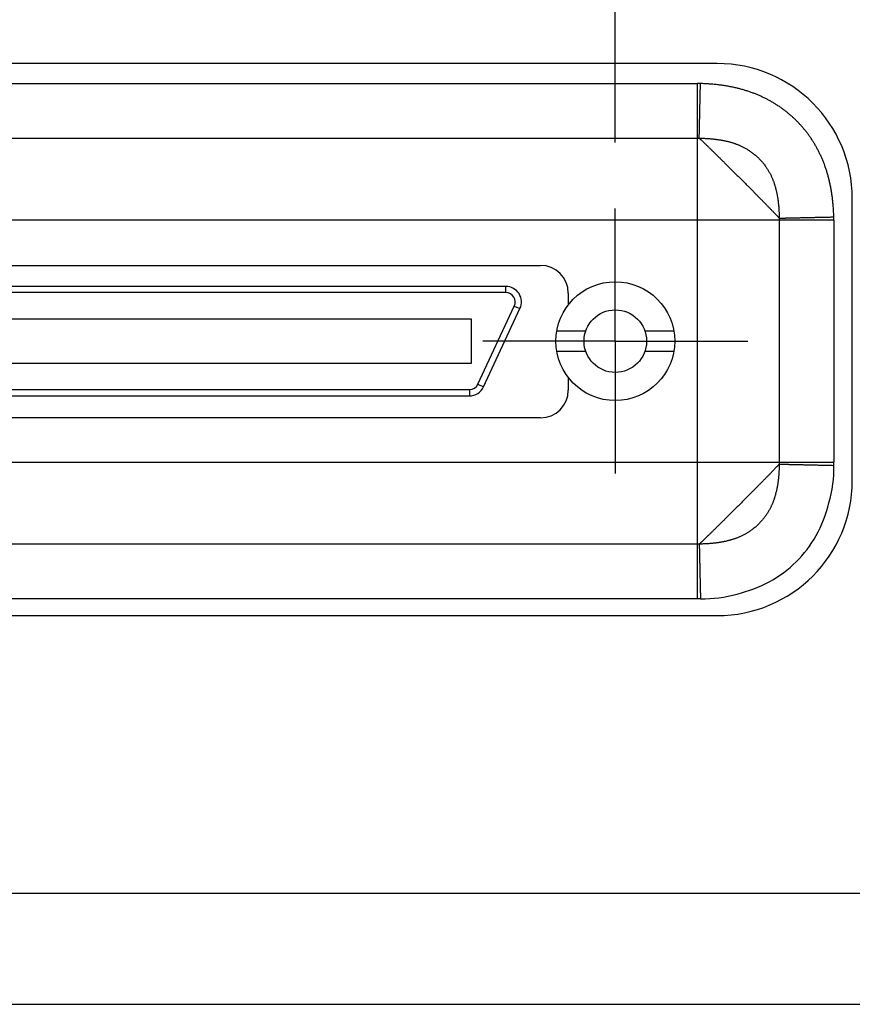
# Model space of a CAD drawing. Header units: inches. Extents: x 0 to 34, y 0 to 22.
# Tile 6 of 23: x 12.251 to 13.037, y 5.699 to 6.629. Entities that reach past the tile are written whole.
import ezdxf

# ---------------------------------------------------------------- set-up
doc = ezdxf.new("R2010")
doc.units = ezdxf.units.IN
doc.header["$LTSCALE"] = 1.87
doc.header["$MEASUREMENT"] = 0
doc.linetypes.add('CENTER', pattern=[0.6, 0.375, -0.075, 0.075, -0.075])
doc.layers.get('0').update_dxf_attribs({"linetype": 'CONTINUOUS'})
doc.layers.add('DEFAULT_1', color=7, linetype='CENTER')
doc.layers.add('DIMENSIONS', color=7, linetype='CONTINUOUS')
doc.styles.get("Standard").update_dxf_attribs({"font": 'txt', "width": 0.8})
doc.dimstyles.new('DIMSTYLE_2', dxfattribs={"dimtxt": 0.125, "dimasz": 0.18, "dimexe": 0.18, "dimexo": 0.0625, "dimgap": 0.09, "dimtad": 0, "dimtih": 1, "dimtoh": 1, "dimdec": 3, "dimlfac": 1.333333, "dimzin": 4, "dimdsep": 46, "dimtxsty": 'STANDARD', "dimblk": '_FILLED', "dimblk1": '_FILLED', "dimblk2": '_FILLED', "dimcen": 0.09, "dimadec": 0, "dimazin": 0, "dimtp": 0.01, "dimtm": 0.01, "dimtfac": 1, "dimtdec": 3, "dimtofl": 0, "dimtmove": 0, "dimatfit": 3, "dimldrblk": '_FILLED', "dimfxl": 1, "dimtolj": 1, "dimtzin": 4, "dimarcsym": 0})

# ---------------------------------------------------------------- blocks, each defined once
blk = doc.blocks.new('*D17')
at = {"layer": 'DIMENSIONS', "color": 2, "linetype": 'CONTINUOUS'}
blk.add_line((12.81327, 6.51281), (12.81327, 7.68408), dxfattribs=at)
at = {"layer": 'DIMENSIONS', "color": 2, "linetype": 'CONTINUOUS', "width": 0.8}
for s, p in [(']', (12.87577, 9.07158)), ('172.01', (12.87577, 8.47158)), ('[', (12.87577, 8.37158)), ('6.772', (12.87577, 7.74658))]:
    blk.add_text(s, height=0.125, rotation=90, dxfattribs=at).set_placement(p)
blk = doc.blocks.new('_FILLED')
at = {"color": 0, "linetype": 'BYBLOCK'}
blk.add_solid([(0, 0), (-1, 0.1736), (-1, -0.1736)], dxfattribs=at)

msp = doc.modelspace()

# ---------------------------------------------------------------- linework, layer by layer
at = {"color": 7, "linetype": 'CONTINUOUS'}
for p, q in [((12.90956, 6.58736), (11.60381, 6.58736)), ((13.03706, 6.19361), (13.03706, 6.45986)), ((11.77068, 6.39677), (12.74268, 6.39677)), ((12.70993, 6.37691), (11.80343, 6.37691)), ((12.70993, 6.371), (11.80343, 6.371)), ((12.76893, 6.37052), (12.76893, 6.36048)), ((12.76893, 6.36048), (12.76963, 6.36048)), ((12.68353, 6.28458), (12.71796, 6.3584)), ((12.68889, 6.28209), (12.72331, 6.3559)), ((12.67745, 6.3459), (11.83591, 6.3459)), ((12.67745, 6.30457), (12.67745, 6.3459)), ((12.758, 6.33483), (12.78535, 6.33483)), ((12.8412, 6.33483), (12.86855, 6.33483)), ((12.758, 6.31564), (12.78535, 6.31564)), ((12.8412, 6.31564), (12.86855, 6.31564)), ((11.83591, 6.30457), (12.67745, 6.30457)), ((12.76963, 6.28998), (12.76893, 6.28998)), ((12.76893, 6.28998), (12.76893, 6.27902)), ((11.83785, 6.27947), (12.67551, 6.27947)), ((11.83785, 6.27356), (12.67551, 6.27356)), ((12.74268, 6.25277), (11.77068, 6.25277)), ((11.60381, 6.06611), (12.90956, 6.06611)), ((7.79418, 5.80408), (16.71918, 5.80408)), ((7.76418, 5.69908), (16.74918, 5.69908))]:
    msp.add_line(p, q, dxfattribs=at)
at = {"color": 9, "linetype": 'CONTINUOUS'}
for p, q in [((11.62255, 6.56843), (12.89081, 6.56843)), ((12.89081, 6.08204), (12.89081, 6.56843)), ((11.62256, 6.5169), (12.89081, 6.5169)), ((11.49373, 6.43961), (13.01963, 6.43961)), ((12.9681, 6.43961), (12.9681, 6.21086)), ((13.01963, 6.4396), (13.01963, 6.21087)), ((12.70993, 6.371), (12.70993, 6.37691)), ((12.71796, 6.3584), (12.72331, 6.3559)), ((12.68353, 6.28458), (12.68889, 6.28209)), ((12.67551, 6.27947), (12.67551, 6.27356)), ((11.49373, 6.21086), (13.01963, 6.21086)), ((12.89081, 6.13357), (11.62256, 6.13357)), ((12.89081, 6.08204), (11.62257, 6.08204))]:
    msp.add_line(p, q, dxfattribs=at)
at = {"color": 7, "linetype": 'CONTINUOUS'}
for radius in [0.0561, 0.02953]:
    msp.add_circle((12.81327, 6.32523), radius, dxfattribs=at)
for centre, radius, start, end in [((12.90956, 6.45986), 0.1275, 0, 90), ((12.74268, 6.37052), 0.02625, 0, 90), ((12.70993, 6.36214), 0.01476, 335, 90), ((12.70993, 6.36214), 0.00886, 335, 90), ((12.67551, 6.28833), 0.00886, 270, 335), ((12.67551, 6.28833), 0.01476, 270, 335), ((12.74268, 6.27902), 0.02625, 270, 360), ((12.90956, 6.19361), 0.1275, 270, 360)]:
    msp.add_arc(centre, radius, start, end, dxfattribs=at)
at = {"color": 9, "linetype": 'CONTINUOUS'}
for points, knots in [([(12.89372, 6.5684), (12.89339, 6.56841), (12.89274, 6.56842), (12.89178, 6.56843), (12.89113, 6.56843), (12.89081, 6.56843)], [0, 0, 0, 0, 0.336165, 0.668741, 1, 1, 1, 1]), ([(12.89254, 6.51689), (12.89254, 6.51701), (12.89255, 6.51727), (12.89256, 6.5177), (12.89257, 6.51818), (12.89258, 6.51871), (12.89259, 6.51931), (12.89261, 6.51996), (12.89262, 6.52066), (12.89264, 6.52142), (12.89266, 6.52223), (12.89268, 6.5231), (12.8927, 6.52401), (12.89272, 6.52498), (12.89274, 6.52599), (12.89277, 6.52706), (12.89279, 6.52816), (12.89282, 6.52932), (12.89284, 6.53052), (12.89287, 6.53176), (12.8929, 6.53304), (12.89293, 6.53436), (12.89296, 6.53573), (12.89299, 6.53712), (12.89303, 6.53856), (12.89306, 6.54002), (12.89309, 6.54152), (12.89313, 6.54305), (12.89316, 6.54461), (12.8932, 6.5462), (12.89323, 6.54781), (12.89327, 6.54944), (12.89331, 6.55109), (12.89334, 6.55277), (12.89338, 6.55446), (12.89342, 6.55617), (12.89346, 6.55789), (12.8935, 6.55962), (12.89354, 6.56137), (12.89358, 6.56312), (12.89362, 6.56488), (12.89366, 6.56664), (12.89368, 6.56781), (12.8937, 6.5684)], [0, 0, 0, 0, 0.007102, 0.015338, 0.024687, 0.035139, 0.046682, 0.059303, 0.072988, 0.087721, 0.103485, 0.120261, 0.138031, 0.156774, 0.17647, 0.197096, 0.218631, 0.241049, 0.264325, 0.28843, 0.313339, 0.339024, 0.365457, 0.392607, 0.420445, 0.448936, 0.478049, 0.50775, 0.538009, 0.568791, 0.600061, 0.631783, 0.66392, 0.696436, 0.729293, 0.762457, 0.795891, 0.829557, 0.863415, 0.897427, 0.931551, 0.96575, 1, 1, 1, 1]), ([(13.01959, 6.4426), (13.01956, 6.44403), (13.01946, 6.44691), (13.0192, 6.45121), (13.01884, 6.45548), (13.01838, 6.45968), (13.01783, 6.46378), (13.0172, 6.46776), (13.01648, 6.47161), (13.01568, 6.47532), (13.01482, 6.4789), (13.01389, 6.48235), (13.01289, 6.4857), (13.01183, 6.48895), (13.01069, 6.49212), (13.00949, 6.49521), (13.00822, 6.49823), (13.00688, 6.50119), (13.00546, 6.50409), (13.00398, 6.50693), (13.00243, 6.50971), (13.00082, 6.51243), (12.99913, 6.5151), (12.99738, 6.51771), (12.99556, 6.52027), (12.99367, 6.52276), (12.99172, 6.5252), (12.9897, 6.52758), (12.98763, 6.5299), (12.98549, 6.53216), (12.9833, 6.53435), (12.98104, 6.53649), (12.97872, 6.53856), (12.97634, 6.54057), (12.9739, 6.54252), (12.9714, 6.5444), (12.96884, 6.54622), (12.96623, 6.54797), (12.96357, 6.54965), (12.96084, 6.55127), (12.95806, 6.55282), (12.95521, 6.5543), (12.9523, 6.55571), (12.94934, 6.55705), (12.94631, 6.55832), (12.94322, 6.55952), (12.94005, 6.56066), (12.93679, 6.56172), (12.93344, 6.56272), (12.92997, 6.56365), (12.92637, 6.56451), (12.92264, 6.56531), (12.91878, 6.56603), (12.91479, 6.56666), (12.91069, 6.56721), (12.9065, 6.56766), (12.90226, 6.56802), (12.89799, 6.56827), (12.89514, 6.56837), (12.89372, 6.5684)], [0, 0, 0, 0, 0.021558, 0.043268, 0.064798, 0.086025, 0.106817, 0.127046, 0.146644, 0.165645, 0.184084, 0.202009, 0.219495, 0.236622, 0.253463, 0.270068, 0.286485, 0.302759, 0.318914, 0.334963, 0.350919, 0.366795, 0.382607, 0.398371, 0.414099, 0.429794, 0.445453, 0.461075, 0.476667, 0.492241, 0.50781, 0.523385, 0.538976, 0.554593, 0.570242, 0.585923, 0.601635, 0.617378, 0.633172, 0.649042, 0.665015, 0.681102, 0.697303, 0.713614, 0.730049, 0.746661, 0.763509, 0.780655, 0.798178, 0.816164, 0.834692, 0.853793, 0.873477, 0.893756, 0.914551, 0.935719, 0.957119, 0.978611, 1, 1, 1, 1]), ([(12.89081, 6.5169), (12.891, 6.5169), (12.89138, 6.5169), (12.89196, 6.5169), (12.89235, 6.51689), (12.89254, 6.51688)], [0, 0, 0, 0, 0.333019, 0.665618, 1, 1, 1, 1]), ([(12.89254, 6.51689), (12.8932, 6.51688), (12.89446, 6.51685), (12.89628, 6.51678), (12.89797, 6.51671), (12.89954, 6.51662), (12.90101, 6.51652), (12.9024, 6.51642), (12.90373, 6.51631), (12.90502, 6.51619), (12.90627, 6.51605), (12.9075, 6.51592), (12.90871, 6.51577), (12.9099, 6.51561), (12.91105, 6.51544), (12.91219, 6.51527), (12.9133, 6.51508), (12.91441, 6.51489), (12.91552, 6.51467), (12.91666, 6.51444), (12.91782, 6.51419), (12.919, 6.51392), (12.92017, 6.51362), (12.92133, 6.51332), (12.92246, 6.513), (12.92357, 6.51267), (12.92466, 6.51232), (12.92576, 6.51196), (12.92687, 6.51157), (12.92801, 6.51114), (12.92918, 6.51067), (12.93038, 6.51017), (12.93159, 6.50963), (12.93281, 6.50906), (12.93404, 6.50845), (12.93528, 6.5078), (12.93654, 6.5071), (12.93781, 6.50635), (12.93909, 6.50555), (12.94038, 6.5047), (12.94167, 6.50381), (12.94295, 6.50286), (12.94423, 6.50186), (12.94552, 6.50079), (12.94679, 6.49967), (12.94805, 6.4985), (12.94928, 6.49728), (12.95046, 6.49604), (12.9516, 6.49477), (12.95269, 6.49349), (12.95372, 6.49219), (12.95469, 6.4909), (12.95561, 6.48961), (12.95647, 6.48833), (12.95728, 6.48706), (12.95803, 6.48581), (12.95872, 6.48458), (12.95938, 6.48336), (12.96, 6.48214), (12.96059, 6.48093), (12.96114, 6.47971), (12.96166, 6.4785), (12.96215, 6.47731), (12.9626, 6.47614), (12.96301, 6.47501), (12.96338, 6.47391), (12.96373, 6.47283), (12.96407, 6.47173), (12.96439, 6.47061), (12.9647, 6.46946), (12.965, 6.46829), (12.96528, 6.4671), (12.96555, 6.46592), (12.96579, 6.46476), (12.96601, 6.46362), (12.96622, 6.46249), (12.96641, 6.46136), (12.96659, 6.46022), (12.96676, 6.45906), (12.96692, 6.45788), (12.96707, 6.45666), (12.96722, 6.45542), (12.96735, 6.45415), (12.96748, 6.45283), (12.96759, 6.45147), (12.9677, 6.45005), (12.9678, 6.44855), (12.96789, 6.44694), (12.96797, 6.44522), (12.96804, 6.44335), (12.96807, 6.44204), (12.96808, 6.44137)], [0, 0, 0, 0, 0.016133, 0.031002, 0.044768, 0.05758, 0.069592, 0.080957, 0.091831, 0.102353, 0.112635, 0.122773, 0.132769, 0.142567, 0.152123, 0.161474, 0.170688, 0.179846, 0.189078, 0.198533, 0.208294, 0.218232, 0.228167, 0.237966, 0.247601, 0.257055, 0.266397, 0.275781, 0.285368, 0.295313, 0.305651, 0.3163, 0.327171, 0.338198, 0.349413, 0.360872, 0.372624, 0.384684, 0.39706, 0.409717, 0.422562, 0.435565, 0.44885, 0.462509, 0.476456, 0.490566, 0.504717, 0.518808, 0.532773, 0.546549, 0.560073, 0.573313, 0.586275, 0.598942, 0.611245, 0.623126, 0.634659, 0.645963, 0.657138, 0.6682, 0.679142, 0.689943, 0.700519, 0.710767, 0.720592, 0.730037, 0.7393, 0.748585, 0.758094, 0.767873, 0.777828, 0.787854, 0.797812, 0.807555, 0.817016, 0.826328, 0.835652, 0.845093, 0.854684, 0.864455, 0.874434, 0.88465, 0.895133, 0.905926, 0.917082, 0.928692, 0.940934, 0.953998, 0.968073, 0.983348, 1, 1, 1, 1]), ([(12.89254, 6.51688), (12.89267, 6.51676), (12.89295, 6.51651), (12.89338, 6.5161), (12.89386, 6.51565), (12.89438, 6.51516), (12.89494, 6.51463), (12.89553, 6.51407), (12.89617, 6.51346), (12.89684, 6.51282), (12.89755, 6.51214), (12.89829, 6.51142), (12.89907, 6.51067), (12.89987, 6.50989), (12.90071, 6.50908), (12.90158, 6.50823), (12.90248, 6.50735), (12.90341, 6.50645), (12.90438, 6.50551), (12.90537, 6.50454), (12.90639, 6.50354), (12.90743, 6.50251), (12.9085, 6.50146), (12.9096, 6.50039), (12.91071, 6.49929), (12.91184, 6.49817), (12.91299, 6.49704), (12.91415, 6.49589), (12.91534, 6.49472), (12.91654, 6.49353), (12.91775, 6.49233), (12.91898, 6.49111), (12.92022, 6.48988), (12.92147, 6.48864), (12.92273, 6.48738), (12.924, 6.48612), (12.92528, 6.48484), (12.92657, 6.48356), (12.92786, 6.48227), (12.92915, 6.48099), (12.93044, 6.47969), (12.93173, 6.4784), (12.93302, 6.47711), (12.9343, 6.47583), (12.93558, 6.47455), (12.93684, 6.47328), (12.9381, 6.47202), (12.93934, 6.47077), (12.94058, 6.46952), (12.94181, 6.46828), (12.94303, 6.46705), (12.94423, 6.46584), (12.94542, 6.46464), (12.94657, 6.46348), (12.94768, 6.46236), (12.94875, 6.46127), (12.94978, 6.46023), (12.95079, 6.4592), (12.9518, 6.45818), (12.9528, 6.45716), (12.95381, 6.45613), (12.95482, 6.4551), (12.9558, 6.45409), (12.95677, 6.45311), (12.9577, 6.45215), (12.9586, 6.45122), (12.95947, 6.45033), (12.96031, 6.44947), (12.96111, 6.44864), (12.96188, 6.44785), (12.96262, 6.44709), (12.96332, 6.44636), (12.96399, 6.44566), (12.96463, 6.445), (12.96523, 6.44437), (12.9658, 6.44378), (12.96633, 6.44323), (12.96682, 6.44271), (12.96728, 6.44222), (12.96769, 6.44178), (12.96796, 6.44149), (12.96808, 6.44135)], [0, 0, 0, 0, 0.005003, 0.010577, 0.016702, 0.023368, 0.030562, 0.038275, 0.046495, 0.05521, 0.064405, 0.074067, 0.084175, 0.094707, 0.105648, 0.116996, 0.128756, 0.140933, 0.153525, 0.166514, 0.179881, 0.193602, 0.207654, 0.22201, 0.236642, 0.251525, 0.266641, 0.281986, 0.297555, 0.313344, 0.329343, 0.345536, 0.361906, 0.378435, 0.395105, 0.411899, 0.428799, 0.445785, 0.462837, 0.47993, 0.49704, 0.514143, 0.53121, 0.548211, 0.565116, 0.581899, 0.598562, 0.615117, 0.631572, 0.64793, 0.664143, 0.680153, 0.695902, 0.711304, 0.726155, 0.740315, 0.753972, 0.767382, 0.780754, 0.794248, 0.807802, 0.821255, 0.834492, 0.847428, 0.859984, 0.872091, 0.883741, 0.894947, 0.905723, 0.916078, 0.926008, 0.935501, 0.944551, 0.953151, 0.961293, 0.968966, 0.976163, 0.982873, 0.989085, 0.994787, 1, 1, 1, 1]), ([(12.96808, 6.44135), (12.9682, 6.44136), (12.96846, 6.44137), (12.96889, 6.44138), (12.96937, 6.44139), (12.96991, 6.4414), (12.9705, 6.44141), (12.97115, 6.44143), (12.97186, 6.44144), (12.97262, 6.44146), (12.97343, 6.44148), (12.97429, 6.4415), (12.97521, 6.44152), (12.97617, 6.44154), (12.97718, 6.44156), (12.97825, 6.44159), (12.97936, 6.44161), (12.98051, 6.44164), (12.98171, 6.44166), (12.98295, 6.44169), (12.98423, 6.44172), (12.98555, 6.44175), (12.98692, 6.44178), (12.98831, 6.44181), (12.98975, 6.44184), (12.99121, 6.44188), (12.99271, 6.44191), (12.99424, 6.44194), (12.9958, 6.44198), (12.99739, 6.44202), (12.999, 6.44205), (13.00063, 6.44209), (13.00229, 6.44213), (13.00396, 6.44216), (13.00566, 6.4422), (13.00737, 6.44224), (13.00909, 6.44228), (13.01082, 6.44232), (13.01257, 6.44236), (13.01432, 6.4424), (13.01607, 6.44243), (13.01783, 6.44247), (13.01901, 6.4425), (13.0196, 6.44251)], [0, 0, 0, 0, 0.007116, 0.015347, 0.024694, 0.035146, 0.04669, 0.059312, 0.072996, 0.087724, 0.10348, 0.120249, 0.138011, 0.156749, 0.17644, 0.197061, 0.21859, 0.241002, 0.264272, 0.288376, 0.313285, 0.338972, 0.365405, 0.392555, 0.420393, 0.448888, 0.478007, 0.507718, 0.537985, 0.568775, 0.600051, 0.631779, 0.663926, 0.696454, 0.729326, 0.762505, 0.795951, 0.829626, 0.86349, 0.897505, 0.93163, 0.965826, 1, 1, 1, 1]), ([(13.01963, 6.4396), (13.01963, 6.43993), (13.01963, 6.4406), (13.01961, 6.4416), (13.0196, 6.44226), (13.01959, 6.4426)], [0, 0, 0, 0, 0.335185, 0.663195, 1, 1, 1, 1]), ([(12.96808, 6.44135), (12.96808, 6.44116), (12.96809, 6.44077), (12.9681, 6.44019), (12.9681, 6.4398), (12.9681, 6.43961)], [0, 0, 0, 0, 0.33349, 0.666687, 1, 1, 1, 1]), ([(12.9681, 6.21086), (12.9681, 6.21067), (12.9681, 6.21028), (12.96809, 6.2097), (12.96808, 6.20931), (12.96808, 6.20912)], [0, 0, 0, 0, 0.333229, 0.666156, 1, 1, 1, 1]), ([(13.01959, 6.2079), (13.0196, 6.20823), (13.01961, 6.20889), (13.01963, 6.20988), (13.01963, 6.21054), (13.01963, 6.21087)], [0, 0, 0, 0, 0.335201, 0.666301, 1, 1, 1, 1]), ([(12.96808, 6.20912), (12.96796, 6.20898), (12.96769, 6.20869), (12.96728, 6.20825), (12.96682, 6.20776), (12.96633, 6.20724), (12.9658, 6.20669), (12.96523, 6.2061), (12.96463, 6.20547), (12.96399, 6.20481), (12.96332, 6.20411), (12.96261, 6.20338), (12.96188, 6.20262), (12.96111, 6.20182), (12.96031, 6.201), (12.95947, 6.20014), (12.9586, 6.19924), (12.9577, 6.19832), (12.95676, 6.19736), (12.9558, 6.19637), (12.95481, 6.19536), (12.95381, 6.19434), (12.9528, 6.19332), (12.9518, 6.19229), (12.95079, 6.19127), (12.94978, 6.19024), (12.94875, 6.18919), (12.94768, 6.18811), (12.94656, 6.18699), (12.94541, 6.18582), (12.94423, 6.18463), (12.94303, 6.18342), (12.94181, 6.18219), (12.94058, 6.18095), (12.93934, 6.1797), (12.93809, 6.17845), (12.93684, 6.17719), (12.93557, 6.17592), (12.9343, 6.17464), (12.93302, 6.17335), (12.93173, 6.17206), (12.93044, 6.17077), (12.92914, 6.16948), (12.92785, 6.16819), (12.92656, 6.16691), (12.92528, 6.16563), (12.924, 6.16435), (12.92273, 6.16309), (12.92147, 6.16183), (12.92022, 6.16059), (12.91898, 6.15936), (12.91775, 6.15814), (12.91653, 6.15694), (12.91534, 6.15575), (12.91415, 6.15458), (12.91299, 6.15343), (12.91184, 6.15229), (12.9107, 6.15117), (12.90959, 6.15008), (12.9085, 6.149), (12.90743, 6.14795), (12.90639, 6.14693), (12.90537, 6.14593), (12.90438, 6.14496), (12.90342, 6.14402), (12.90248, 6.14312), (12.90158, 6.14224), (12.90071, 6.14139), (12.89987, 6.14058), (12.89907, 6.1398), (12.89829, 6.13905), (12.89755, 6.13833), (12.89684, 6.13765), (12.89617, 6.13701), (12.89553, 6.1364), (12.89494, 6.13583), (12.89438, 6.13531), (12.89386, 6.13482), (12.89338, 6.13437), (12.89295, 6.13396), (12.89267, 6.13371), (12.89254, 6.13359)], [0, 0, 0, 0, 0.005217, 0.010921, 0.017137, 0.023851, 0.031052, 0.038729, 0.046874, 0.055474, 0.064522, 0.074013, 0.083941, 0.0943, 0.105086, 0.116306, 0.127969, 0.140085, 0.152642, 0.165571, 0.178792, 0.192216, 0.205737, 0.219214, 0.232597, 0.246032, 0.259715, 0.273893, 0.288749, 0.304149, 0.319893, 0.335897, 0.352106, 0.368462, 0.384917, 0.401472, 0.418137, 0.434921, 0.451826, 0.468826, 0.485892, 0.502993, 0.520102, 0.537194, 0.554245, 0.571232, 0.588134, 0.604929, 0.621599, 0.638124, 0.654486, 0.670671, 0.686668, 0.702463, 0.718046, 0.733406, 0.748536, 0.763423, 0.778051, 0.792396, 0.806433, 0.820137, 0.833486, 0.846463, 0.85905, 0.871231, 0.883001, 0.894362, 0.905311, 0.915846, 0.925951, 0.935606, 0.944796, 0.953509, 0.961729, 0.969442, 0.976637, 0.983302, 0.989428, 0.995, 1, 1, 1, 1]), ([(12.96808, 6.20911), (12.96807, 6.20843), (12.96804, 6.20713), (12.96797, 6.20526), (12.96789, 6.20353), (12.9678, 6.20192), (12.9677, 6.20042), (12.96759, 6.199), (12.96748, 6.19764), (12.96735, 6.19634), (12.96722, 6.19506), (12.96707, 6.19382), (12.96692, 6.1926), (12.96676, 6.19141), (12.96659, 6.19024), (12.96641, 6.18911), (12.96622, 6.18799), (12.96602, 6.18687), (12.9658, 6.18574), (12.96556, 6.18459), (12.96529, 6.1834), (12.96501, 6.18221), (12.9647, 6.18102), (12.96439, 6.17985), (12.96406, 6.17872), (12.96373, 6.17762), (12.96337, 6.17653), (12.963, 6.17544), (12.9626, 6.17433), (12.96216, 6.17318), (12.96168, 6.172), (12.96116, 6.17079), (12.96061, 6.16958), (12.96002, 6.16837), (12.9594, 6.16715), (12.95875, 6.16593), (12.95804, 6.16468), (12.95728, 6.16342), (12.95647, 6.16213), (12.95559, 6.16083), (12.95467, 6.15954), (12.9537, 6.15826), (12.95269, 6.15699), (12.95162, 6.15572), (12.95049, 6.15446), (12.94931, 6.15322), (12.94808, 6.152), (12.94682, 6.15083), (12.94553, 6.14969), (12.94423, 6.14861), (12.94293, 6.1476), (12.94163, 6.14664), (12.94035, 6.14574), (12.93907, 6.1449), (12.93781, 6.14412), (12.93657, 6.14339), (12.93533, 6.1427), (12.93409, 6.14205), (12.93286, 6.14143), (12.93163, 6.14085), (12.93041, 6.14031), (12.9292, 6.1398), (12.92801, 6.13933), (12.92685, 6.1389), (12.92573, 6.1385), (12.92463, 6.13813), (12.92354, 6.13779), (12.92245, 6.13747), (12.92133, 6.13715), (12.92019, 6.13685), (12.91902, 6.13656), (12.91785, 6.13629), (12.91669, 6.13603), (12.91554, 6.1358), (12.91442, 6.13559), (12.9133, 6.13539), (12.91218, 6.1352), (12.91105, 6.13503), (12.90989, 6.13486), (12.90871, 6.1347), (12.90751, 6.13456), (12.90628, 6.13442), (12.90502, 6.13429), (12.90373, 6.13416), (12.9024, 6.13405), (12.901, 6.13395), (12.89953, 6.13385), (12.89797, 6.13376), (12.89628, 6.13369), (12.89446, 6.13362), (12.8932, 6.13359), (12.89254, 6.13358)], [0, 0, 0, 0, 0.016617, 0.031895, 0.046002, 0.059102, 0.071363, 0.082953, 0.094042, 0.104767, 0.115218, 0.125473, 0.135537, 0.145378, 0.154975, 0.164376, 0.173651, 0.182886, 0.192229, 0.201849, 0.211829, 0.221985, 0.23207, 0.241934, 0.251563, 0.260967, 0.270254, 0.279612, 0.289233, 0.299295, 0.309789, 0.320575, 0.331507, 0.342499, 0.35362, 0.364967, 0.376628, 0.388677, 0.401176, 0.41404, 0.427054, 0.440143, 0.453447, 0.467055, 0.480911, 0.494941, 0.509075, 0.523226, 0.537287, 0.551149, 0.564704, 0.577899, 0.590719, 0.603171, 0.61529, 0.627112, 0.638694, 0.650099, 0.661369, 0.672492, 0.683441, 0.694184, 0.704659, 0.714799, 0.724547, 0.733965, 0.743229, 0.752519, 0.762006, 0.771712, 0.781548, 0.791416, 0.801204, 0.810789, 0.820129, 0.82935, 0.838606, 0.847993, 0.857537, 0.867255, 0.877162, 0.887272, 0.897601, 0.908197, 0.919137, 0.93052, 0.942512, 0.955285, 0.969011, 0.983862, 1, 1, 1, 1]), ([(12.89372, 6.08207), (12.90532, 6.0816), (12.92803, 6.08525), (12.95934, 6.09654), (12.98509, 6.11589), (13.00469, 6.14148), (13.01622, 6.17297), (13.0203, 6.196), (13.01959, 6.2079)], [0, 0, 0, 0, 0.175136, 0.341494, 0.497775, 0.654017, 0.820236, 1, 1, 1, 1]), ([(12.96808, 6.20911), (12.9682, 6.20911), (12.96847, 6.20911), (12.96889, 6.20909), (12.96937, 6.20908), (12.96991, 6.20907), (12.9705, 6.20906), (12.97115, 6.20904), (12.97186, 6.20903), (12.97262, 6.20901), (12.97343, 6.20899), (12.97429, 6.20897), (12.9752, 6.20895), (12.97617, 6.20893), (12.97718, 6.2089), (12.97825, 6.20888), (12.97935, 6.20885), (12.98051, 6.20882), (12.98171, 6.2088), (12.98295, 6.20877), (12.98423, 6.20874), (12.98555, 6.20871), (12.98691, 6.20868), (12.98831, 6.20865), (12.98975, 6.20861), (12.99121, 6.20858), (12.99271, 6.20854), (12.99424, 6.20851), (12.9958, 6.20847), (12.99739, 6.20844), (12.999, 6.2084), (13.00063, 6.20836), (13.00229, 6.20832), (13.00396, 6.20829), (13.00565, 6.20825), (13.00736, 6.20821), (13.00908, 6.20817), (13.01082, 6.20813), (13.01256, 6.20809), (13.01431, 6.20805), (13.01607, 6.20801), (13.01783, 6.20797), (13.01901, 6.20794), (13.0196, 6.20793)], [0, 0, 0, 0, 0.0071, 0.015329, 0.024673, 0.035121, 0.046661, 0.05928, 0.07296, 0.087686, 0.103441, 0.120208, 0.137968, 0.156703, 0.176391, 0.19701, 0.218538, 0.24095, 0.26422, 0.288321, 0.313227, 0.33891, 0.365341, 0.392492, 0.420329, 0.448822, 0.477937, 0.507642, 0.537905, 0.568691, 0.599966, 0.631694, 0.663838, 0.69636, 0.729225, 0.762397, 0.795839, 0.829513, 0.86338, 0.8974, 0.931533, 0.96574, 1, 1, 1, 1]), ([(12.89254, 6.13359), (12.89235, 6.13358), (12.89196, 6.13357), (12.89138, 6.13357), (12.891, 6.13357), (12.89081, 6.13357)], [0, 0, 0, 0, 0.3337, 0.666875, 1, 1, 1, 1]), ([(12.89254, 6.13359), (12.89255, 6.13346), (12.89255, 6.1332), (12.89256, 6.13277), (12.89257, 6.13229), (12.89258, 6.13176), (12.8926, 6.13116), (12.89261, 6.13051), (12.89263, 6.12981), (12.89264, 6.12905), (12.89266, 6.12824), (12.89268, 6.12737), (12.8927, 6.12646), (12.89272, 6.12549), (12.89275, 6.12448), (12.89277, 6.12341), (12.8928, 6.12231), (12.89282, 6.12115), (12.89285, 6.11995), (12.89288, 6.11871), (12.89291, 6.11743), (12.89294, 6.1161), (12.89297, 6.11474), (12.893, 6.11335), (12.89303, 6.11191), (12.89306, 6.11045), (12.8931, 6.10895), (12.89313, 6.10742), (12.89317, 6.10586), (12.8932, 6.10427), (12.89324, 6.10266), (12.89327, 6.10103), (12.89331, 6.09937), (12.89335, 6.0977), (12.89339, 6.09601), (12.89343, 6.0943), (12.89346, 6.09258), (12.8935, 6.09084), (12.89354, 6.0891), (12.89358, 6.08735), (12.89362, 6.08559), (12.89366, 6.08383), (12.89369, 6.08266), (12.8937, 6.08207)], [0, 0, 0, 0, 0.007127, 0.015365, 0.024716, 0.035171, 0.046717, 0.059341, 0.073027, 0.08776, 0.103524, 0.1203, 0.138071, 0.156817, 0.176515, 0.197143, 0.218678, 0.241095, 0.26437, 0.288477, 0.313388, 0.339076, 0.365509, 0.392658, 0.420493, 0.448983, 0.478097, 0.507802, 0.538063, 0.568844, 0.600111, 0.63183, 0.663965, 0.696482, 0.729342, 0.762508, 0.795942, 0.829604, 0.863458, 0.897464, 0.931585, 0.965781, 1, 1, 1, 1]), ([(12.89372, 6.08207), (12.89339, 6.08206), (12.89274, 6.08205), (12.89178, 6.08204), (12.89114, 6.08204), (12.89081, 6.08204)], [0, 0, 0, 0, 0.335622, 0.668578, 1, 1, 1, 1])]:
    msp.add_open_spline(points, degree=3, knots=knots, dxfattribs=at)
at = {"layer": 'DEFAULT_1', "color": 7, "linetype": 'CENTER'}
for q in [(12.81327, 6.45031), (12.6882, 6.32523), (12.93835, 6.32523), (12.81327, 6.20016)]:
    msp.add_line((12.81327, 6.32523), q, dxfattribs=at)

# ---------------------------------------------------------------- dimensions: what is measured, and where the dimension line sits
at = {"layer": 'DIMENSIONS', "color": 2, "linetype": 'CONTINUOUS'}
dim = msp.add_ordinate_dim(feature_location=(12.81327, 6.51281), offset=(0, 1.17127), dtype=1, origin=(7.73418, 6.96658), dimstyle='DIMSTYLE_2', dxfattribs=at)
dim.commit()
dim.dimension.update_dxf_attribs({"geometry": '*D17', "text_midpoint": (12.81327, 8.45908)})

doc.saveas('drawing.dxf')
